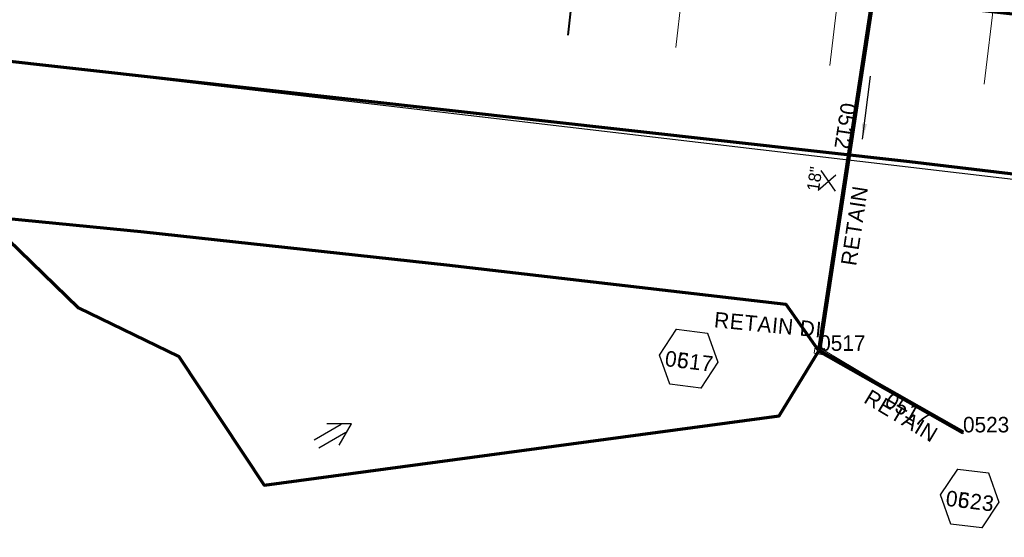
# Model space of a CAD drawing. Extents: x 1160061 to 2574774, y 200346 to 1150371.
# Tile 20 of 123: x 2482130 to 2482448, y 365858 to 366024. Entities that reach past the tile are written whole.
import ezdxf
from ezdxf.enums import TextEntityAlignment as Align

# ---------------------------------------------------------------- set-up
doc = ezdxf.new("R2010")
doc.units = 0
doc.header["$MEASUREMENT"] = 0
doc.linetypes.add('DGN Style 3', pattern=[41.014844, 29.296317, -11.718527])
doc.linetypes.add('DGN Style 6', pattern=[55.721595, 0.029296, -11.718527, 20.507422, -11.718527, 0.029296, -11.718527])
for name, color, linetype, lineweight in [('Exist Drainage Structure Drop Inlet CELL', 1, 'DGN Style 3', 0), ('Exist Earthen Structure Ditch Cogo Point CELL', 5, 'Continuous', 13), ('Exist Plan Preparation Drainage Arrows Symbol CELL', 5, 'Continuous', 30), ('Exist Plan Preparation Drainage Notes Label', 31, 'Continuous', 30), ('Exist Plan Preparation Watershed Blue', 5, 'Continuous', 30), ('Exist Structure Minor Pipes RCP 15 Inch Text', 30, 'Continuous', 13), ('Exist Structure Minor Pipes RCP 30 Inch', 30, 'Continuous', 0), ('Prop Drainage Structure Box Number Symbol CELL', 9, 'Continuous', 30), ('Prop Drainage Structure Outlet Generic CELL', 9, 'Continuous', 30), ('Prop Drainage Structure Retain Label', 9, 'Continuous', 30), ('Prop Plan Preparation Watershed Pre Construction', 131, 'Continuous', 30)]:
    doc.layers.add(name, color=color, linetype=linetype, lineweight=lineweight)
for name, color, linetype, lineweight, plot in [('Scratch_Level_5', 6, 'Continuous', 0, False), ('Scratch_Level_7', 9, 'Continuous', 0, False), ('Scratch_Level_8', 171, 'Continuous', 0, False), ('Scratch_Level_9', 9, 'Continuous', 0, False)]:
    doc.layers.add(name, color=color, linetype=linetype, lineweight=lineweight, plot=plot)
doc.styles.add('Style-font001', font='font001.shx')
doc.styles.add('Style-font041', font='font041.shx')
doc.styles.add('Style-GEOMETRICFUTURA_211_M_L', font='GEOMETRICFUTURA_211_M_L.shx')
doc.dimstyles.new('erosion_control', dxfattribs={"dimtxt": 4.99999, "dimasz": 9.99998, "dimexe": 2.499995, "dimexo": 2.499995, "dimgap": 2.499995, "dimtad": 0, "dimtih": 1, "dimtoh": 1, "dimzin": 3, "dimdsep": 46, "dimtxsty": 'Style-GEOMETRICFUTURA_211_M_L', "dimcen": 0.09, "dimaunit": 1, "dimadec": 4, "dimazin": 3, "dimtfac": 1, "dimtofl": 0, "dimtmove": 0, "dimatfit": 1, "dimfxl": 1, "dimtzin": 3, "dimlwd": 106, "dimarcsym": 0})

# ---------------------------------------------------------------- blocks, each defined once
blk = doc.blocks.new('PROP DRAINAGE STRUCTURE OUTLET GENERIC')
at = {"layer": 'Prop Drainage Structure Outlet Generic CELL', "extrusion": (0, 0, -1)}
blk.add_arc((0, 0), 0.035, 0, 360, dxfattribs=at)
at = {"layer": 'Prop Drainage Structure Outlet Generic CELL', "style": 'Style-font001'}
blk.add_text('O', height=0.05, dxfattribs=at).set_placement((0, 0), align=Align.MIDDLE_CENTER)
blk = doc.blocks.new('EXIST PLAN PREPARATION DRAINAGE ARROWS SYMBOL_32')
at = {"layer": 'Exist Plan Preparation Drainage Arrows Symbol CELL'}
for p, q in [((-3.867991, 1.499997), (6.131989, 1.499997)), ((-3.867991, -1.499997), (6.131989, -1.499997))]:
    blk.add_line(p, q, dxfattribs=at)
at = {"layer": 'Exist Plan Preparation Drainage Arrows Symbol CELL', "flags": 128}
blk.add_lwpolyline([(0, 3.965233), (-6.867985, 0), (0, -3.965233)], dxfattribs=at)
blk = doc.blocks.new('EXIST DRAINAGE STRUCTURE DROP INLET_5')
at = {"layer": 'Exist Drainage Structure Drop Inlet CELL', "color": 1, "flags": 128}
blk.add_lwpolyline([(-1.499997, 0.999998), (1.499997, 0.999998), (1.499997, -0.999998), (-1.499997, -0.999998), (-1.499997, 0.999998)], dxfattribs=at)
blk = doc.blocks.new('PROP DRAINAGE STRUCTURE BOX NUMBER SYMBOL_90')
at = {"layer": 'Scratch_Level_7', "flags": 128}
blk.add_lwpolyline([(-5.000009, 8.944294), (5.000009, 8.944294), (9.47214, 0), (5.000009, -8.944294), (-5.000009, -8.944294), (-9.47214, 0), (-5.000009, 8.944294)], dxfattribs=at)
at = {"layer": 'Scratch_Level_7', "insert": (0.250767, -0.827124), "char_height": 4.99999, "attachment_point": 5, "line_spacing_factor": 0.6, "style": 'Style-GEOMETRICFUTURA_211_M_L'}
blk.add_mtext('\\T1.051;0523', dxfattribs=at)
blk = doc.blocks.new('PROP DRAINAGE STRUCTURE BOX NUMBER SYMBOL_100')
at = {"layer": 'Scratch_Level_7', "flags": 128}
blk.add_lwpolyline([(-5.000009, 8.944294), (5.000009, 8.944294), (9.47214, 0), (5.000009, -8.944294), (-5.000009, -8.944294), (-9.47214, 0), (-5.000009, 8.944294)], dxfattribs=at)
at = {"layer": 'Scratch_Level_7', "insert": (0.340918, -0.827124), "char_height": 4.99999, "attachment_point": 5, "line_spacing_factor": 0.6, "style": 'Style-GEOMETRICFUTURA_211_M_L'}
blk.add_mtext('\\T1.056;0517', dxfattribs=at)
blk = doc.blocks.new('PROP DRAINAGE STRUCTURE BOX NUMBER SYMBOL_178')
at = {"layer": 'Prop Drainage Structure Box Number Symbol CELL', "flags": 128}
blk.add_lwpolyline([(-5.000009, 8.944294), (5.000009, 8.944294), (9.47214, 0), (5.000009, -8.944294), (-5.000009, -8.944294), (-9.47214, 0), (-5.000009, 8.944294)], dxfattribs=at)
at = {"layer": 'Prop Drainage Structure Box Number Symbol CELL', "insert": (0.340918, -0.827124), "char_height": 4.99999, "attachment_point": 5, "line_spacing_factor": 0.6, "style": 'Style-GEOMETRICFUTURA_211_M_L'}
blk.add_mtext('\\T1.056;0617', dxfattribs=at)
blk = doc.blocks.new('PROP DRAINAGE STRUCTURE BOX NUMBER SYMBOL_181')
at = {"layer": 'Prop Drainage Structure Box Number Symbol CELL', "flags": 128}
blk.add_lwpolyline([(-5.000009, 8.944294), (5.000009, 8.944294), (9.47214, 0), (5.000009, -8.944294), (-5.000009, -8.944294), (-9.47214, 0), (-5.000009, 8.944294)], dxfattribs=at)
at = {"layer": 'Prop Drainage Structure Box Number Symbol CELL', "insert": (0.250767, -0.827124), "char_height": 4.99999, "attachment_point": 5, "line_spacing_factor": 0.6, "style": 'Style-GEOMETRICFUTURA_211_M_L'}
blk.add_mtext('\\T1.051;0623', dxfattribs=at)

msp = doc.modelspace()

# ---------------------------------------------------------------- linework, layer by layer
at = {"layer": 'Exist Earthen Structure Ditch Cogo Point CELL', "lineweight": 30}
for p, q in [((2482387.6, 365969.37), (2482393.33, 365974.4)), ((2482388.54, 365975.77), (2482393.08, 365969.07))]:
    msp.add_line(p, q, dxfattribs=at)
at = {"layer": 'Exist Plan Preparation Watershed Blue', "color": 5, "linetype": 'Continuous', "lineweight": 70, "flags": 128}
for points in [[(2482738.83, 365966.99), (2482740.17, 365977.85), (2482734.42, 365994.5), (2482388.73, 366033.13), (2482320.39, 366041.03), (2482173.2, 366058.7), (2482122.52, 366065.32), (2482120.38, 366039.51), (2482118.36, 366011.95), (2482417.09, 365978.61), (2482517.08, 365966.77), (2482726.79, 365941.27), (2482737, 365952.17), (2482738.83, 365966.99)], [(2482387.86, 365917.63), (2482377.32, 365932.61), (2482268.04, 365945.26), (2482170.44, 365955.85), (2482118.91, 365960.97), (2482149.32, 365931.46), (2482181.63, 365915.77), (2482209.1, 365874.3), (2482375.09, 365896.72), (2482387.86, 365917.63)]]:
    msp.add_lwpolyline(points, close=True, dxfattribs=at)
at = {"layer": 'Exist Structure Minor Pipes RCP 30 Inch'}
msp.add_line((2482388.21, 365918.58), (2482434.47, 365890.96), dxfattribs=at)
at = {"layer": 'Prop Plan Preparation Watershed Pre Construction', "color": 200, "flags": 128}
msp.add_lwpolyline([(2482122.74, 366066.82), (2482118.36, 366011.95), (2482871.97, 365923.41), (2482842.89, 365880.62), (2483010.79, 365865.86), (2483048.19, 365861.65), (2483192.34, 365847.94), (2483296.51, 365836.9), (2483403.77, 365823.28), (2483605.26, 365797.14), (2483756.63, 365775.55), (2483838.82, 365763.53), (2483952.78, 365744.85), (2484040.14, 365724.59), (2484096.61, 365715.8), (2484109.76, 365800.29), (2483919.06, 365832.3), (2483715.34, 365866), (2483439.35, 365907.02), (2483368.5, 365916.45), (2482482.15, 366025.78), (2482293.49, 366048), (2482122.74, 366066.82)], close=True, dxfattribs=at)
at = {"layer": 'Scratch_Level_5'}
for p, q in [((2482356.72, 366145.56), (2482341.78, 366015.45)), ((2482406.68, 366137.66), (2482391.44, 366009.64)), ((2482456.8, 366131.4), (2482441.08, 366003.63))]:
    msp.add_line(p, q, dxfattribs=at)
at = {"layer": 'Scratch_Level_5', "lineweight": 40}
msp.add_line((2482315.02, 366091.07), (2482307, 366019.39), dxfattribs=at)
at = {"layer": 'Scratch_Level_9', "lineweight": 120}
for p, q in [((2482412.06, 366076.54), (2482387.98, 365917.62)), ((2482387.98, 365917.62), (2482434.31, 365891.33))]:
    msp.add_line(p, q, dxfattribs=at)

# ---------------------------------------------------------------- block references
at = {"layer": 'Exist Drainage Structure Drop Inlet CELL', "color": 5, "linetype": 'DGN Style 6', "lineweight": 140, "rotation": 170}
msp.add_blockref('EXIST DRAINAGE STRUCTURE DROP INLET_5', (2482387.98, 365917.62), dxfattribs=at)
at = {"layer": 'Exist Plan Preparation Drainage Arrows Symbol CELL', "rotation": 209.971699}
msp.add_blockref('EXIST PLAN PREPARATION DRAINAGE ARROWS SYMBOL_32', (2482231.34, 365890.64), dxfattribs=at)
at = {"layer": 'Prop Drainage Structure Box Number Symbol CELL', "rotation": 353.002296}
for name, p in [('PROP DRAINAGE STRUCTURE BOX NUMBER SYMBOL_178', (2482345.92, 365915.1)), ('PROP DRAINAGE STRUCTURE BOX NUMBER SYMBOL_181', (2482436.46, 365870.04))]:
    msp.add_blockref(name, p, dxfattribs=at)
at = {"layer": 'Prop Drainage Structure Outlet Generic CELL', "color": 5, "linetype": 'DGN Style 6', "lineweight": 70, "rotation": 90}
msp.add_blockref('PROP DRAINAGE STRUCTURE OUTLET GENERIC', (2482434.31, 365891.33), dxfattribs=at)
at = {"layer": 'Scratch_Level_7', "rotation": 353.002296}
for name, p in [('PROP DRAINAGE STRUCTURE BOX NUMBER SYMBOL_100', (2482345.92, 365915.1)), ('PROP DRAINAGE STRUCTURE BOX NUMBER SYMBOL_90', (2482436.46, 365870.04))]:
    msp.add_blockref(name, p, dxfattribs=at)

# ---------------------------------------------------------------- texts
at = {"layer": 'Exist Structure Minor Pipes RCP 15 Inch Text', "style": 'Style-font001'}
msp.add_text('18"', height=4, rotation=81.3914, dxfattribs=at).set_placement((2482386.48, 365973.03), align=Align.MIDDLE_CENTER)
at = {"layer": 'Prop Drainage Structure Retain Label', "char_height": 5, "line_spacing_factor": 0.6, "style": 'Style-GEOMETRICFUTURA_211_M_L'}
for s, insert, attachment_point, rotation in [('\\T1.060;RETAIN', (2482399.86, 365944.81), 7, 81.3833), ('\\T1.050;RETAIN DI', (2482371.46, 365926.05), 5, 354.4999), ('\\T1.060;RETAIN', (2482404.57, 365905.44), 1, 329.1638)]:
    msp.add_mtext(s, dxfattribs=dict(at, insert=insert, attachment_point=attachment_point, rotation=rotation))
at = {"layer": 'Scratch_Level_8', "linetype": 'Continuous', "lineweight": 30, "style": 'Style-font041'}
for s, rotation, p in [('0512', 261.3833, (2482400.02, 365997.08)), ('0517', 330.4256, (2482411.15, 365904.47))]:
    msp.add_text(s, height=5, rotation=rotation, dxfattribs=at).set_placement(p, align=Align.TOP_LEFT)
at = {"layer": 'Scratch_Level_8', "linetype": 'Continuous', "style": 'Style-font041'}
for s, p in [('0517', (2482387.98, 365922.62)), ('0523', (2482434.31, 365896.33))]:
    msp.add_text(s, height=5, dxfattribs=at).set_placement(p, align=Align.TOP_LEFT)

# ---------------------------------------------------------------- leaders
at = {"layer": 'Exist Plan Preparation Drainage Notes Label'}
msp.add_leader([(2482401.95, 365985.86), (2482404.45, 366006.15)], dimstyle='erosion_control', override={"dimtxt": 5, "dimasz": 5, "dimgap": 0, "dimlwd": -2}, dxfattribs=at)

doc.saveas('drawing.dxf')
